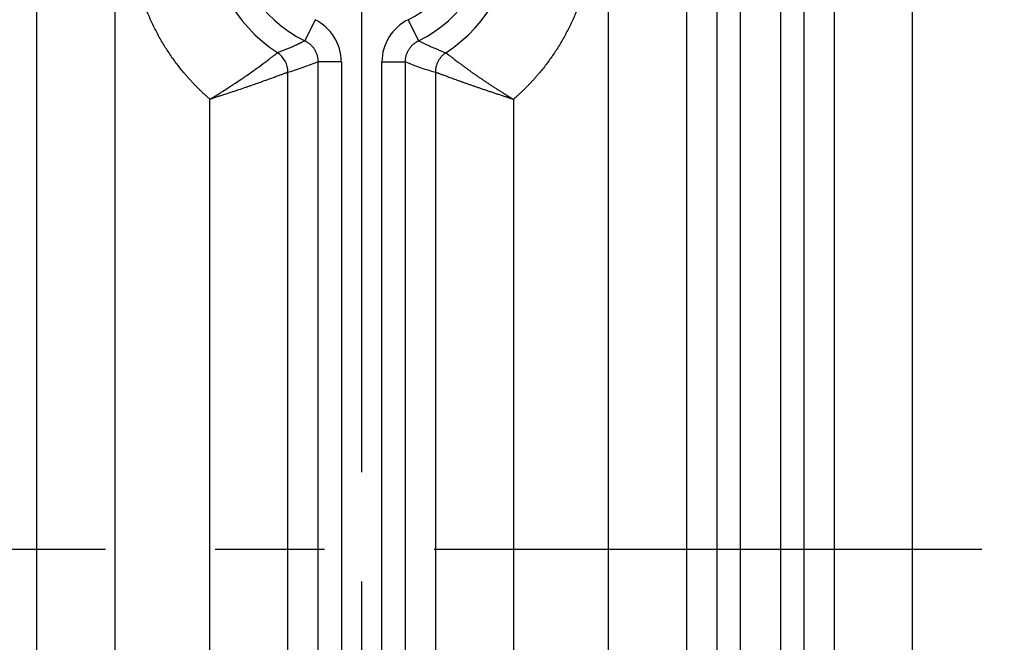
# Model space of a CAD drawing. Header units: inches. Extents: x 0 to 34, y 0 to 22.
# Tile 12 of 224: x 6.8 to 8.1, y 3.9 to 4.7. Entities that reach past the tile are written whole.
import ezdxf

# ---------------------------------------------------------------- set-up
doc = ezdxf.new("R2010")
doc.units = ezdxf.units.IN
doc.header["$LTSCALE"] = 1.87
doc.header["$MEASUREMENT"] = 0
doc.linetypes.add('CENTER', pattern=[0.6, 0.375, -0.075, 0.075, -0.075])
doc.layers.get('0').update_dxf_attribs({"linetype": 'CONTINUOUS'})
doc.layers.add('02___PRT_ALL_AXES', color=7, linetype='CONTINUOUS')
doc.layers.add('DIMENSIONS', color=7, linetype='CONTINUOUS')
doc.styles.get("Standard").update_dxf_attribs({"font": 'txt', "width": 0.8})
doc.dimstyles.new('DIMSTYLE_1', dxfattribs={"dimtxt": 0.125, "dimasz": 0.18, "dimexe": 0.125, "dimexo": 0.0625, "dimgap": 0.03125, "dimtad": 0, "dimtih": 1, "dimtoh": 1, "dimdec": 3, "dimzin": 4, "dimdsep": 46, "dimtxsty": 'STANDARD', "dimblk": '_FILLED', "dimblk1": '_FILLED', "dimblk2": '_FILLED', "dimcen": 0.09, "dimadec": 0, "dimazin": 0, "dimtp": 0.01, "dimtm": 0.01, "dimtfac": 1, "dimtdec": 3, "dimtofl": 0, "dimtmove": 0, "dimatfit": 3, "dimldrblk": '_FILLED', "dimfxl": 1, "dimtolj": 1, "dimtzin": 4, "dimarcsym": 0})

# ---------------------------------------------------------------- blocks, each defined once
blk = doc.blocks.new('*D17')
at = {"layer": 'DIMENSIONS', "color": 2, "linetype": 'CONTINUOUS'}
blk.add_line((21.0466, 4.2329), (21.0466, 6.4671), dxfattribs=at)
at = {"layer": 'DIMENSIONS', "color": 2, "linetype": 'CONTINUOUS', "insert": (20.9841, 6.5296), "char_height": 0.125, "width": 1.525, "attachment_point": 1, "rotation": 90, "line_spacing_factor": 0.9}
blk.add_mtext('15.394{\\Ftxt.shx;\\W1.000000;\\H0.125000; }[391.01]', dxfattribs=at)
blk = doc.blocks.new('_FILLED')
at = {"color": 0, "linetype": 'BYBLOCK'}
blk.add_solid([(0, 0), (-1, 0.1736), (-1, -0.1736)], dxfattribs=at)
blk = doc.blocks.new('*D19')
at = {"layer": 'DIMENSIONS', "color": 2, "linetype": 'CONTINUOUS'}
blk.add_line((7.079, 3.2453), (4.9651, 3.2453), dxfattribs=at)
at = {"layer": 'DIMENSIONS', "color": 2, "linetype": 'CONTINUOUS', "insert": (4.9026, 3.3078), "char_height": 0.125, "width": 1.325, "attachment_point": 3, "line_spacing_factor": 0.9}
blk.add_mtext('2.519{\\Ftxt.shx;\\W1.000000;\\H0.125000; }[63.98]', dxfattribs=at)

msp = doc.modelspace()

# ---------------------------------------------------------------- linework, layer by layer
at = {"color": 7, "linetype": 'CONTINUOUS'}
for p, q in [((6.8508, 5.7085), (6.8508, 2.3823)), ((6.9507, 5.7085), (6.9507, 2.3823)), ((7.583, 2.3823), (7.583, 5.7085)), ((7.6829, 2.3823), (7.6829, 5.7085)), ((7.8715, 5.7085), (7.8715, 2.3823)), ((7.9714, 5.7085), (7.9714, 2.3823)), ((7.7213, 5.6376), (7.7213, 2.4532)), ((7.7513, 5.6376), (7.7513, 2.4531)), ((7.8032, 2.4532), (7.8032, 5.6377)), ((7.8331, 2.4532), (7.8331, 5.6376)), ((7.2072, 4.7232), (7.1941, 4.6963)), ((7.3265, 4.7232), (7.3396, 4.6962)), ((7.2109, 4.6693), (7.2109, 3.4215)), ((7.2409, 4.6693), (7.2109, 4.6693)), ((7.2409, 4.6693), (7.2409, 3.4215)), ((7.2928, 3.4215), (7.2928, 4.6693)), ((7.2928, 4.6693), (7.3228, 4.6693)), ((7.3228, 3.4215), (7.3228, 4.6693)), ((7.1725, 3.4349), (7.1725, 4.6559)), ((7.3612, 4.6559), (7.3612, 3.4349)), ((7.0726, 3.4694), (7.0726, 4.6214)), ((7.4611, 4.6213), (7.4611, 3.4695))]:
    msp.add_line(p, q, dxfattribs=at)
for centre, radius, start, end in [((7.2669, 4.8454), 0.1966, 123.2725, 236.7285), ((7.2669, 4.8454), 0.1966, 303.2413, 56.7597), ((7.2669, 4.8454), 0.166, 116.0347, 243.9479), ((7.2669, 4.8454), 0.166, 296.0011, 64.0083), ((7.2669, 4.8454), 0.136, 295.9917, 64.0083), ((7.1809, 4.6693), 0.0599, 0.0024, 63.9864), ((7.3527, 4.6693), 0.0599, 115.9798, 179.9975), ((7.1425, 4.6559), 0.03, 359.9693, 56.6114), ((7.0431, 5.0882), 0.4512, 286.6695, 291.836), ((7.4908, 5.0881), 0.4513, 248.1409, 253.3075)]:
    msp.add_arc(centre, radius, start, end, dxfattribs=at)
for points, knots in [([(7.0726, 4.6214), (7.0721, 4.6218), (7.0711, 4.6227), (7.0696, 4.624), (7.0684, 4.6251), (7.0674, 4.626), (7.0664, 4.6268), (7.0652, 4.628), (7.0637, 4.6293), (7.0623, 4.6307), (7.0609, 4.6321), (7.0595, 4.6334), (7.058, 4.6348), (7.0566, 4.6362), (7.0548, 4.6381), (7.0525, 4.6405), (7.0498, 4.6434), (7.0471, 4.6463), (7.0444, 4.6493), (7.0418, 4.6523), (7.0384, 4.6563), (7.0342, 4.6614), (7.0294, 4.6677), (7.0247, 4.6741), (7.0187, 4.6829), (7.0117, 4.6941), (7.0039, 4.7079), (6.997, 4.7222), (6.9908, 4.7368), (6.9853, 4.7517), (6.9807, 4.7669), (6.977, 4.7823), (6.974, 4.7979), (6.9719, 4.8137), (6.9706, 4.8295), (6.9702, 4.8454), (6.9706, 4.8613), (6.9719, 4.8771), (6.974, 4.8928), (6.9769, 4.9084), (6.9807, 4.9238), (6.9853, 4.939), (6.9908, 4.954), (6.997, 4.9686), (7.0039, 4.9828), (7.0117, 4.9967), (7.0187, 5.0079), (7.0247, 5.0166), (7.0294, 5.023), (7.0334, 5.0283), (7.0367, 5.0324), (7.0392, 5.0355), (7.0418, 5.0385), (7.0444, 5.0415), (7.047, 5.0445), (7.0497, 5.0474), (7.0525, 5.0503), (7.0548, 5.0527), (7.0566, 5.0545), (7.058, 5.0559), (7.0594, 5.0573), (7.0609, 5.0587), (7.062, 5.0599), (7.063, 5.0608), (7.064, 5.0617), (7.0649, 5.0626), (7.0659, 5.0635), (7.0666, 5.0642), (7.0674, 5.0648), (7.0681, 5.0655), (7.0689, 5.0661), (7.0699, 5.067), (7.0711, 5.0681), (7.0721, 5.0689), (7.0726, 5.0694)], [0, 0, 0, 0, 0.003907, 0.007813, 0.01172, 0.013673, 0.015626, 0.019533, 0.023439, 0.027346, 0.031253, 0.035159, 0.039066, 0.042972, 0.046879, 0.054692, 0.062505, 0.070318, 0.078131, 0.085945, 0.093758, 0.109384, 0.125009, 0.140635, 0.156261, 0.18751, 0.218759, 0.250008, 0.281257, 0.312506, 0.343755, 0.375004, 0.406253, 0.437502, 0.468751, 0.5, 0.531249, 0.562498, 0.593747, 0.624996, 0.656245, 0.687494, 0.718743, 0.749991, 0.78124, 0.812489, 0.843738, 0.859364, 0.87499, 0.890616, 0.898429, 0.906242, 0.914055, 0.921868, 0.929682, 0.937495, 0.945308, 0.953121, 0.957028, 0.960934, 0.96484, 0.968747, 0.972654, 0.974607, 0.976561, 0.980468, 0.982421, 0.984374, 0.986327, 0.98828, 0.990233, 0.992187, 0.996093, 1, 1, 1, 1]), ([(7.4611, 5.0695), (7.4616, 5.069), (7.4626, 5.0682), (7.4638, 5.0671), (7.4648, 5.0662), (7.4656, 5.0656), (7.4663, 5.0649), (7.4671, 5.0642), (7.4678, 5.0636), (7.4688, 5.0627), (7.4697, 5.0618), (7.4707, 5.0609), (7.4716, 5.0599), (7.4728, 5.0588), (7.4743, 5.0574), (7.4757, 5.056), (7.4771, 5.0546), (7.4789, 5.0527), (7.4812, 5.0504), (7.484, 5.0475), (7.4867, 5.0446), (7.4893, 5.0416), (7.4919, 5.0386), (7.4945, 5.0356), (7.497, 5.0325), (7.5003, 5.0284), (7.5043, 5.0231), (7.509, 5.0167), (7.515, 5.008), (7.5221, 4.9968), (7.5298, 4.9829), (7.5368, 4.9686), (7.543, 4.954), (7.5484, 4.9391), (7.553, 4.9239), (7.5568, 4.9085), (7.5598, 4.8928), (7.5619, 4.8771), (7.5632, 4.8613), (7.5636, 4.8454), (7.5632, 4.8295), (7.5619, 4.8137), (7.5598, 4.7979), (7.5568, 4.7823), (7.553, 4.7669), (7.5484, 4.7517), (7.543, 4.7368), (7.5368, 4.7221), (7.5298, 4.7079), (7.5221, 4.694), (7.515, 4.6828), (7.509, 4.6741), (7.5043, 4.6676), (7.4995, 4.6613), (7.4953, 4.6562), (7.4919, 4.6522), (7.4893, 4.6492), (7.4866, 4.6462), (7.4839, 4.6433), (7.4812, 4.6404), (7.4789, 4.638), (7.4771, 4.6362), (7.4757, 4.6347), (7.4742, 4.6334), (7.4728, 4.632), (7.4714, 4.6306), (7.4699, 4.6292), (7.4685, 4.6279), (7.4673, 4.6268), (7.4663, 4.6259), (7.4656, 4.6252), (7.4648, 4.6245), (7.4638, 4.6237), (7.4626, 4.6226), (7.4616, 4.6217), (7.4611, 4.6213)], [0, 0, 0, 0, 0.003907, 0.007813, 0.009767, 0.01172, 0.013673, 0.015626, 0.017579, 0.019532, 0.023439, 0.025393, 0.027346, 0.031253, 0.03516, 0.039066, 0.042972, 0.046879, 0.054692, 0.062505, 0.070318, 0.078132, 0.085945, 0.093758, 0.101571, 0.109384, 0.12501, 0.140636, 0.156262, 0.187511, 0.21876, 0.250009, 0.281257, 0.312506, 0.343755, 0.375004, 0.406253, 0.437502, 0.468751, 0.5, 0.531249, 0.562498, 0.593747, 0.624996, 0.656245, 0.687494, 0.718743, 0.749992, 0.781241, 0.81249, 0.843739, 0.859365, 0.874991, 0.890616, 0.906242, 0.914055, 0.921869, 0.929682, 0.937495, 0.945308, 0.953121, 0.957028, 0.960934, 0.964841, 0.968747, 0.972654, 0.976561, 0.980467, 0.984374, 0.986327, 0.98828, 0.990233, 0.992187, 0.996093, 1, 1, 1, 1]), ([(7.159, 4.681), (7.1605, 4.6816), (7.1635, 4.6827), (7.1671, 4.6842), (7.1701, 4.6854), (7.1723, 4.6863), (7.1745, 4.6872), (7.1767, 4.6881), (7.1789, 4.6891), (7.181, 4.6901), (7.1829, 4.6909), (7.1843, 4.6916), (7.1854, 4.6921), (7.1865, 4.6926), (7.1876, 4.6931), (7.1886, 4.6936), (7.1901, 4.6943), (7.1919, 4.6952), (7.1933, 4.6959), (7.194, 4.6963)], [0, 0, 0, 0, 0.124263, 0.248742, 0.311051, 0.373411, 0.435847, 0.498383, 0.561043, 0.623817, 0.686622, 0.718007, 0.749365, 0.780687, 0.811964, 0.843215, 0.874466, 0.937075, 1, 1, 1, 1]), ([(7.194, 4.6963), (7.1943, 4.6961), (7.1949, 4.6958), (7.1959, 4.6953), (7.1968, 4.6948), (7.1979, 4.694), (7.1994, 4.693), (7.201, 4.6917), (7.2025, 4.6902), (7.2039, 4.6887), (7.2052, 4.687), (7.2064, 4.6853), (7.2074, 4.6835), (7.2083, 4.6816), (7.2091, 4.6796), (7.2098, 4.6776), (7.2103, 4.6756), (7.2106, 4.6735), (7.2109, 4.6714), (7.2109, 4.67), (7.2109, 4.6693)], [0, 0, 0, 0, 0.031244, 0.062489, 0.093734, 0.124981, 0.187469, 0.249961, 0.312457, 0.374956, 0.437457, 0.499962, 0.562467, 0.624974, 0.687482, 0.749988, 0.812494, 0.874999, 0.937501, 1, 1, 1, 1]), ([(7.3228, 4.6693), (7.3228, 4.67), (7.3228, 4.6714), (7.323, 4.6735), (7.3234, 4.6755), (7.3239, 4.6776), (7.3245, 4.6796), (7.3253, 4.6815), (7.3263, 4.6834), (7.3273, 4.6852), (7.3285, 4.6869), (7.3298, 4.6886), (7.3312, 4.6901), (7.3327, 4.6916), (7.3343, 4.6929), (7.3357, 4.694), (7.3369, 4.6947), (7.3378, 4.6953), (7.3387, 4.6958), (7.3393, 4.6961), (7.3396, 4.6962)], [0, 0, 0, 0, 0.062499, 0.125001, 0.187506, 0.250011, 0.312518, 0.375026, 0.437532, 0.500038, 0.562542, 0.625044, 0.687543, 0.750039, 0.812531, 0.875019, 0.906266, 0.937512, 0.968756, 1, 1, 1, 1]), ([(7.3396, 4.6962), (7.3411, 4.6955), (7.3432, 4.6945), (7.3461, 4.6931), (7.3483, 4.692), (7.3505, 4.691), (7.3526, 4.69), (7.3548, 4.6891), (7.3577, 4.6878), (7.3614, 4.6862), (7.3658, 4.6844), (7.3702, 4.6826), (7.3732, 4.6815), (7.3747, 4.6809)], [0, 0, 0, 0, 0.125944, 0.188744, 0.251462, 0.314123, 0.376748, 0.439337, 0.501882, 0.626807, 0.751465, 0.875854, 1, 1, 1, 1]), ([(7.0726, 4.6213), (7.0733, 4.6217), (7.0743, 4.6224), (7.0757, 4.6232), (7.0771, 4.6241), (7.0789, 4.6252), (7.081, 4.6265), (7.083, 4.6278), (7.0858, 4.6295), (7.0906, 4.6325), (7.0959, 4.636), (7.1012, 4.6394), (7.1064, 4.6428), (7.1114, 4.6462), (7.1163, 4.6495), (7.123, 4.6541), (7.1321, 4.6605), (7.1414, 4.6674), (7.1471, 4.6717), (7.1498, 4.6738), (7.1515, 4.6751), (7.1531, 4.6764), (7.1545, 4.6775), (7.1558, 4.6784), (7.1568, 4.6792), (7.1576, 4.6799), (7.1583, 4.6805), (7.1588, 4.6808), (7.159, 4.681)], [0, 0, 0, 0, 0.023436, 0.035151, 0.046861, 0.070262, 0.093629, 0.116949, 0.14021, 0.186512, 0.277901, 0.322802, 0.367049, 0.453204, 0.494925, 0.535617, 0.686222, 0.812984, 0.86568, 0.889077, 0.910408, 0.929609, 0.946616, 0.961376, 0.973838, 0.983963, 0.991714, 1, 1, 1, 1]), ([(7.3747, 4.6809), (7.3745, 4.6809), (7.3743, 4.6807), (7.3739, 4.6804), (7.3735, 4.6802), (7.373, 4.6798), (7.3724, 4.6793), (7.3717, 4.6787), (7.371, 4.6781), (7.3701, 4.6773), (7.369, 4.6762), (7.3678, 4.6747), (7.3667, 4.6733), (7.3657, 4.6717), (7.3647, 4.6701), (7.3639, 4.6685), (7.3632, 4.6667), (7.3626, 4.665), (7.3621, 4.6635), (7.3619, 4.6623), (7.3617, 4.6614), (7.3615, 4.6605), (7.3614, 4.6597), (7.3613, 4.6591), (7.3613, 4.6586), (7.3613, 4.6582), (7.3612, 4.6577), (7.3612, 4.6572), (7.3612, 4.6568), (7.3612, 4.6563), (7.3612, 4.656), (7.3612, 4.6559)], [0, 0, 0, 0, 0.015446, 0.03085, 0.046457, 0.062144, 0.093403, 0.124655, 0.155922, 0.187184, 0.249712, 0.312244, 0.374782, 0.437328, 0.499879, 0.562435, 0.624995, 0.687558, 0.750124, 0.781412, 0.812701, 0.84399, 0.875281, 0.890926, 0.906572, 0.922219, 0.937865, 0.953508, 0.96915, 0.984795, 1, 1, 1, 1]), ([(7.3747, 4.6809), (7.3747, 4.6809), (7.3747, 4.6809), (7.3748, 4.6809), (7.3748, 4.6808), (7.3749, 4.6807), (7.375, 4.6807), (7.3751, 4.6806), (7.3752, 4.6805), (7.3754, 4.6803), (7.3757, 4.6801), (7.376, 4.6799), (7.3764, 4.6796), (7.3769, 4.6792), (7.3773, 4.6788), (7.3781, 4.6782), (7.3792, 4.6774), (7.3806, 4.6763), (7.3822, 4.6751), (7.3839, 4.6737), (7.3859, 4.6722), (7.388, 4.6706), (7.3903, 4.6689), (7.3927, 4.667), (7.3954, 4.6651), (7.3981, 4.6631), (7.4005, 4.6613), (7.4025, 4.6599), (7.4045, 4.6584), (7.4072, 4.6565), (7.4105, 4.6542), (7.4139, 4.6518), (7.4174, 4.6494), (7.421, 4.6469), (7.4248, 4.6444), (7.4286, 4.6419), (7.4324, 4.6393), (7.4364, 4.6368), (7.4397, 4.6346), (7.4424, 4.6329), (7.4444, 4.6316), (7.4465, 4.6303), (7.4485, 4.629), (7.4506, 4.6277), (7.4523, 4.6266), (7.4537, 4.6257), (7.4548, 4.6251), (7.4558, 4.6245), (7.4569, 4.6238), (7.4577, 4.6233), (7.4584, 4.6228), (7.4591, 4.6224), (7.46, 4.6219), (7.4607, 4.6214), (7.4611, 4.6212)], [0, 0, 0, 0, 0.00051, 0.001178, 0.001998, 0.002969, 0.004091, 0.005363, 0.006787, 0.00836, 0.011957, 0.016151, 0.020937, 0.026312, 0.032271, 0.038809, 0.053598, 0.070631, 0.089851, 0.111197, 0.134606, 0.160007, 0.187322, 0.216471, 0.247371, 0.279937, 0.314081, 0.331717, 0.349715, 0.386748, 0.42509, 0.464645, 0.505321, 0.547024, 0.589661, 0.633138, 0.677362, 0.72224, 0.767678, 0.790577, 0.813582, 0.83668, 0.85986, 0.88311, 0.906418, 0.91809, 0.929772, 0.941464, 0.953162, 0.964866, 0.97072, 0.976575, 0.988287, 1, 1, 1, 1]), ([(7.1725, 4.6559), (7.1725, 4.6559), (7.1724, 4.6559), (7.1722, 4.6558), (7.1719, 4.6557), (7.1714, 4.6555), (7.1707, 4.6552), (7.1697, 4.6548), (7.1684, 4.6544), (7.1669, 4.6538), (7.1652, 4.6532), (7.1632, 4.6524), (7.1611, 4.6516), (7.1578, 4.6504), (7.1511, 4.648), (7.1401, 4.644), (7.1296, 4.6403), (7.1218, 4.6376), (7.1162, 4.6357), (7.1105, 4.6338), (7.1047, 4.6318), (7.0987, 4.6298), (7.0927, 4.6278), (7.0873, 4.6261), (7.0842, 4.6251), (7.0819, 4.6243), (7.0796, 4.6236), (7.0776, 4.6229), (7.0761, 4.6224), (7.0745, 4.6219), (7.0734, 4.6216), (7.0726, 4.6213)], [0, 0, 0, 0, 0.001387, 0.003383, 0.005984, 0.009189, 0.017395, 0.02797, 0.040872, 0.056055, 0.073463, 0.093034, 0.114701, 0.138392, 0.19154, 0.318586, 0.468671, 0.509126, 0.550575, 0.636099, 0.679994, 0.724525, 0.815133, 0.861029, 0.884086, 0.9072, 0.93036, 0.953554, 0.965161, 0.976772, 1, 1, 1, 1]), ([(7.4611, 4.6212), (7.4607, 4.6214), (7.4599, 4.6216), (7.4589, 4.6219), (7.4581, 4.6222), (7.4574, 4.6224), (7.4564, 4.6227), (7.4552, 4.6231), (7.4541, 4.6235), (7.4529, 4.6239), (7.4513, 4.6244), (7.4494, 4.625), (7.4471, 4.6258), (7.4448, 4.6265), (7.4425, 4.6273), (7.4402, 4.628), (7.4372, 4.629), (7.4334, 4.6303), (7.429, 4.6317), (7.4246, 4.6332), (7.4202, 4.6347), (7.416, 4.6361), (7.4119, 4.6376), (7.4078, 4.639), (7.4039, 4.6403), (7.4001, 4.6417), (7.397, 4.6428), (7.3946, 4.6436), (7.3923, 4.6444), (7.3895, 4.6454), (7.3862, 4.6466), (7.3832, 4.6477), (7.3803, 4.6488), (7.3775, 4.6498), (7.375, 4.6507), (7.3726, 4.6516), (7.3705, 4.6524), (7.3685, 4.6531), (7.3671, 4.6536), (7.366, 4.654), (7.3653, 4.6543), (7.3646, 4.6546), (7.364, 4.6548), (7.3634, 4.655), (7.3629, 4.6552), (7.3625, 4.6553), (7.3623, 4.6554), (7.3621, 4.6555), (7.3619, 4.6556), (7.3618, 4.6556), (7.3616, 4.6557), (7.3615, 4.6557), (7.3614, 4.6558), (7.3613, 4.6558), (7.3612, 4.6558), (7.3612, 4.6558), (7.3612, 4.6558)], [0, 0, 0, 0, 0.011606, 0.023211, 0.029013, 0.034813, 0.046411, 0.058003, 0.069588, 0.081164, 0.092731, 0.115828, 0.138867, 0.161838, 0.18473, 0.20753, 0.230227, 0.27527, 0.319768, 0.363631, 0.40677, 0.449097, 0.490521, 0.530954, 0.570305, 0.608487, 0.645408, 0.663368, 0.680979, 0.715112, 0.74772, 0.778716, 0.808015, 0.835533, 0.861189, 0.884903, 0.906599, 0.926207, 0.943657, 0.951552, 0.958883, 0.965645, 0.971831, 0.977435, 0.982452, 0.986878, 0.988868, 0.990709, 0.9924, 0.993941, 0.995332, 0.996575, 0.997666, 0.998601, 0.999379, 1, 1, 1, 1])]:
    msp.add_open_spline(points, degree=3, knots=knots, dxfattribs=at)
at = {"layer": '02___PRT_ALL_AXES', "color": 7, "linetype": 'CENTER'}
for p, q in [((7.2666, 4.8453), (7.2666, 3.3596)), ((6.2376, 4.0453), (20.9215, 4.0453))]:
    msp.add_line(p, q, dxfattribs=at)

# ---------------------------------------------------------------- dimensions: what is measured, and where the dimension line sits
at = {"layer": 'DIMENSIONS', "color": 2, "linetype": 'CONTINUOUS'}
for feature_location, offset, dtype, origin, picture, middle in [((21.0466, 4.2329), (0, 2.2342), 1, (5.6526, 4.1704), '*D17', (21.0466, 7.2921)), ((7.079, 3.2453), (-2.1139, 0), 0, (7.1415, 5.7643), '*D19', (4.2401, 3.2453))]:
    dim = msp.add_ordinate_dim(feature_location=feature_location, offset=offset, dtype=dtype, origin=origin, dimstyle='DIMSTYLE_1', dxfattribs=at)
    dim.commit()
    dim.dimension.update_dxf_attribs({"geometry": picture, "text_midpoint": middle})

doc.saveas('drawing.dxf')
